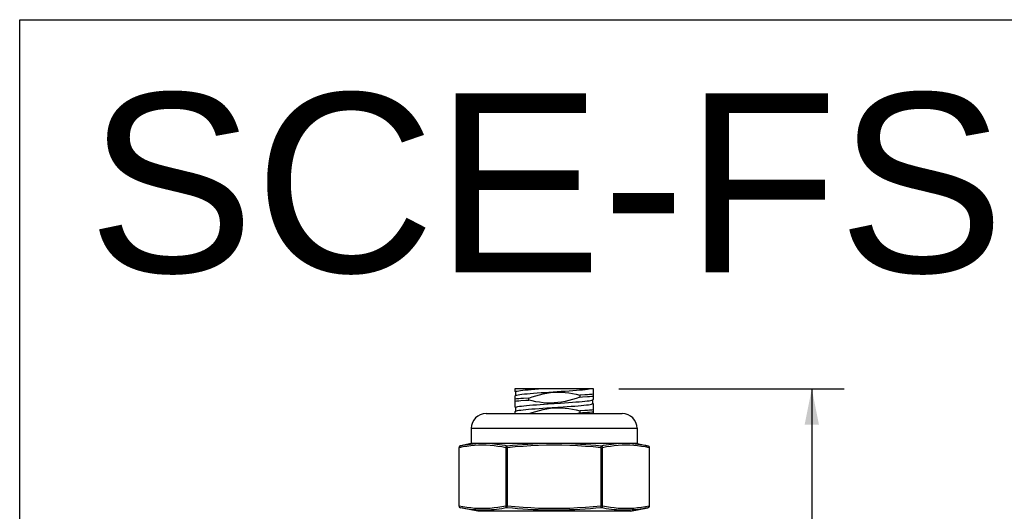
# Model space of a CAD drawing. Header units: inches. Extents: x 0 to 15.7, y 0 to 12.1.
# Tile 6 of 13: x 0 to 3.9, y 10.2 to 12.1. Entities that reach past the tile are written whole.
import ezdxf

# ---------------------------------------------------------------- set-up
doc = ezdxf.new("R2010")
doc.units = ezdxf.units.IN
doc.header["$LTSCALE"] = 0.864286
doc.header["$MEASUREMENT"] = 0
doc.layers.get('0').update_dxf_attribs({"linetype": 'CONTINUOUS'})
doc.styles.get("Standard").update_dxf_attribs({"font": 'arial.ttf'})
doc.dimstyles.new('DIMSTYLE_1', dxfattribs={"dimtxt": 0.121429, "dimasz": 0.142857, "dimexe": 0.09, "dimexo": 0.07, "dimgap": 0.0425, "dimtad": 0, "dimtih": 1, "dimtoh": 1, "dimdec": 3, "dimzin": 4, "dimdsep": 46, "dimtxsty": 'Standard', "dimblk": '_FILLED', "dimblk1": '_FILLED', "dimblk2": '_FILLED', "dimcen": 0.09, "dimadec": 3, "dimazin": 1, "dimtfac": 1, "dimtdec": 3, "dimtofl": 0, "dimtmove": 0, "dimatfit": 3, "dimldrblk": '_FILLED', "dimfxl": 0, "dimtolj": 1, "dimtzin": 4, "dimarcsym": 0})

# ---------------------------------------------------------------- blocks, each defined once
blk = doc.blocks.new('_FILLED')
at = {"color": 0, "linetype": 'ByBlock'}
blk.add_solid([(0, 0), (-1, 0.2), (-1, -0.2)], dxfattribs=at)
blk = doc.blocks.new('*D11')
at = {"color": 2, "linetype": 'Continuous'}
for p, q in [((2.39, 10.6708), (3.289, 10.6708)), ((3.1604, 10.6708), (3.1604, 9.5418)), ((3.1604, 8.0202), (3.1604, 9.1168)), ((2.6065, 8.0202), (3.289, 8.0202))]:
    blk.add_line(p, q, dxfattribs=at)
at = {"color": 2, "linetype": 'Continuous', "xscale": 0.1428571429, "yscale": 0.1428571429, "zscale": 0.1428571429}
for p, rotation in [((3.1604, 10.6708), 90), ((3.1604, 8.0202), 270)]:
    blk.add_blockref('_FILLED', p, dxfattribs=dict(at, rotation=rotation))
at = {"color": 2, "linetype": 'Continuous', "insert": (3.1604, 9.4811), "char_height": 0.12143, "width": 0.424323, "attachment_point": 2, "line_spacing_factor": 0.9}
blk.add_mtext('2.651\\PREF', dxfattribs=at)

msp = doc.modelspace()

# ---------------------------------------------------------------- linework, layer by layer
at = {"color": 7, "linetype": 'Continuous'}
for p, q in [((0, 0), (0, 12.1429)), ((0, 12.1429), (15.7143, 12.1429)), ((1.9751, 10.6708), (1.9751, 10.6611)), ((2.29, 10.6708), (1.9751, 10.6708)), ((1.9751, 10.6611), (1.9786, 10.659)), ((1.9789, 10.6594), (1.9789, 10.6443)), ((2.0958, 10.657), (2.1602, 10.6611)), ((2.2554, 10.647), (2.2343, 10.6456)), ((2.29, 10.6298), (2.29, 10.6708)), ((1.9798, 10.6448), (1.9751, 10.6421)), ((1.9751, 10.6421), (1.9751, 10.5986)), ((2.0308, 10.6341), (2.0096, 10.6327)), ((2.0308, 10.6263), (2.0308, 10.6341)), ((2.109, 10.611), (2.158, 10.6141)), ((2.2343, 10.6456), (2.2343, 10.6378)), ((2.2853, 10.6271), (2.29, 10.6298)), ((2.2862, 10.6125), (2.2862, 10.6276)), ((2.29, 10.6108), (2.2864, 10.6129)), ((2.29, 10.5725), (2.29, 10.6108)), ((1.8609, 10.5725), (2.4042, 10.5725)), ((1.9751, 10.5986), (1.9786, 10.5965)), ((1.9798, 10.5823), (1.9751, 10.5796)), ((1.9751, 10.5796), (1.9751, 10.5725)), ((1.9789, 10.5969), (1.9789, 10.5818)), ((2.1039, 10.5951), (2.1689, 10.5992)), ((2.2343, 10.5753), (2.2263, 10.5725)), ((2.2554, 10.5845), (2.2343, 10.5831)), ((2.2343, 10.5831), (2.2343, 10.5753)), ((1.8018, 10.5135), (1.8018, 10.4527)), ((1.8018, 10.5135), (2.4632, 10.5135)), ((2.4632, 10.5135), (2.4632, 10.4527)), ((1.8018, 10.4527), (1.7582, 10.444)), ((2.4632, 10.4527), (1.8018, 10.4527)), ((2.4457, 10.4527), (2.4559, 10.4518)), ((2.4632, 10.4527), (2.5069, 10.444)), ((1.7519, 10.4362), (1.7519, 10.2046)), ((1.7519, 10.4362), (1.7529, 10.4362)), ((1.7529, 10.2046), (1.7529, 10.4362)), ((1.9393, 10.4362), (1.9393, 10.2046)), ((1.9393, 10.4362), (1.9461, 10.4362)), ((1.9461, 10.4362), (1.9454, 10.444)), ((1.9461, 10.2046), (1.9461, 10.4362)), ((2.3189, 10.4362), (2.3197, 10.444)), ((2.3189, 10.4362), (2.3189, 10.2046)), ((2.3189, 10.4362), (2.3257, 10.4362)), ((2.3257, 10.2046), (2.3257, 10.4362)), ((2.5121, 10.4362), (2.5121, 10.2046)), ((2.5121, 10.4362), (2.5132, 10.4362)), ((2.5132, 10.2046), (2.5132, 10.4362)), ((1.7529, 10.2046), (1.7519, 10.2046)), ((1.8286, 10.1828), (1.7582, 10.1968)), ((2.4365, 10.1828), (1.8286, 10.1828)), ((1.9461, 10.2046), (1.9393, 10.2046)), ((1.9454, 10.1968), (1.9461, 10.2046)), ((2.3197, 10.1968), (2.3189, 10.2046)), ((2.3257, 10.2046), (2.3189, 10.2046)), ((2.4365, 10.1828), (2.5069, 10.1968)), ((2.5132, 10.2046), (2.5121, 10.2046))]:
    msp.add_line(p, q, dxfattribs=at)
for points in [[(1.9789, 10.6594), (1.9793, 10.6601), (1.9814, 10.6612), (1.9853, 10.6622), (1.9909, 10.6633), (1.9982, 10.6645), (2.007, 10.6655), (2.0173, 10.6666), (2.0287, 10.6676), (2.0413, 10.6686), (2.0549, 10.6697), (2.0695, 10.6708)], [(1.9798, 10.6448), (1.9807, 10.6452), (1.984, 10.6463), (1.989, 10.6474), (1.9958, 10.6485), (2.0041, 10.6496), (2.0139, 10.6506), (2.025, 10.6517), (2.0372, 10.6527), (2.0506, 10.6538), (2.0649, 10.6548), (2.0801, 10.6559), (2.0958, 10.657)], [(2.0308, 10.6341), (2.045, 10.639), (2.0593, 10.6435), (2.0737, 10.6475), (2.0882, 10.6509), (2.1028, 10.6537), (2.1175, 10.6558), (2.1322, 10.6572), (2.1469, 10.6577), (2.1616, 10.6574), (2.1764, 10.6564), (2.191, 10.6546), (2.2056, 10.6522), (2.22, 10.6492), (2.2343, 10.6456)], [(2.1602, 10.6611), (2.1763, 10.6622), (2.1919, 10.6633), (2.2068, 10.6644), (2.221, 10.6655), (2.2341, 10.6666), (2.2458, 10.6676), (2.2562, 10.6687), (2.2652, 10.6697), (2.2727, 10.6708)], [(2.29, 10.6497), (2.2824, 10.649), (2.2741, 10.6484), (2.2651, 10.6477), (2.2554, 10.647)], [(2.0096, 10.6327), (2, 10.632), (1.9909, 10.6313), (1.9826, 10.6307), (1.9751, 10.63)], [(1.9751, 10.6222), (1.9827, 10.6229), (1.991, 10.6236), (2, 10.6242)], [(1.9789, 10.5969), (1.9789, 10.5971), (1.9801, 10.5981), (1.9831, 10.5992), (1.9878, 10.6003), (1.9942, 10.6014), (2.0022, 10.6025), (2.0117, 10.6035), (2.0224, 10.6046), (2.0344, 10.6056), (2.0475, 10.6066), (2.0618, 10.6077), (2.077, 10.6088), (2.0928, 10.6099), (2.109, 10.611)], [(2, 10.6242), (2.0198, 10.6256), (2.0308, 10.6263)], [(2.2343, 10.6378), (2.2201, 10.6329), (2.2058, 10.6284), (2.1914, 10.6244), (2.1769, 10.6209), (2.1623, 10.6181), (2.1476, 10.616), (2.1329, 10.6147), (2.1182, 10.6142), (2.1034, 10.6145), (2.0887, 10.6155), (2.074, 10.6173), (2.0595, 10.6197), (2.0451, 10.6227), (2.0308, 10.6263)], [(2.158, 10.6141), (2.1742, 10.6152), (2.19, 10.6163), (2.2052, 10.6174), (2.2193, 10.6185), (2.2323, 10.6196), (2.2441, 10.6206), (2.2547, 10.6216), (2.2638, 10.6227), (2.2717, 10.6238), (2.278, 10.6249), (2.2825, 10.626), (2.2853, 10.6271)], [(2.1689, 10.5992), (2.1849, 10.6003), (2.2003, 10.6014), (2.2148, 10.6025), (2.2283, 10.6036), (2.2405, 10.6046), (2.2515, 10.6057), (2.2612, 10.6067), (2.2695, 10.6078), (2.2763, 10.6089), (2.2813, 10.61), (2.2846, 10.6111), (2.2861, 10.6121), (2.2862, 10.6125)], [(2.2343, 10.6378), (2.2452, 10.6385), (2.2651, 10.6399)], [(2.2651, 10.6399), (2.2741, 10.6405), (2.2824, 10.6412), (2.29, 10.6419)], [(1.9798, 10.5823), (1.982, 10.5832), (1.9861, 10.5843), (1.9921, 10.5854), (1.9996, 10.5865), (2.0087, 10.5876), (2.019, 10.5886), (2.0306, 10.5897), (2.0434, 10.5907), (2.0573, 10.5918), (2.0722, 10.5929), (2.0878, 10.594), (2.1039, 10.5951)], [(2.0334, 10.5725), (2.045, 10.5765), (2.0593, 10.581), (2.0737, 10.585), (2.0882, 10.5884), (2.1028, 10.5912), (2.1175, 10.5933), (2.1322, 10.5947), (2.1469, 10.5952), (2.1616, 10.5949), (2.1764, 10.5939), (2.191, 10.5921), (2.2056, 10.5897), (2.22, 10.5867), (2.2343, 10.5831)], [(2.2343, 10.5753), (2.2452, 10.576), (2.2651, 10.5774)], [(2.29, 10.5872), (2.2824, 10.5865), (2.2741, 10.5859), (2.2651, 10.5852), (2.2554, 10.5845)], [(2.2651, 10.5774), (2.2741, 10.578), (2.2824, 10.5787), (2.29, 10.5794)], [(1.7582, 10.444), (1.7685, 10.4459), (1.7786, 10.4477), (1.7888, 10.4493), (1.799, 10.4506), (1.8092, 10.4518), (1.8194, 10.4527)], [(1.8839, 10.4527), (1.8941, 10.4518), (1.9043, 10.4506), (1.9146, 10.4493), (1.9248, 10.4477), (1.9351, 10.4459), (1.9454, 10.444)], [(1.9454, 10.444), (1.9659, 10.4459), (1.9863, 10.4477), (2.0068, 10.4493), (2.0272, 10.4506), (2.0476, 10.4518), (2.068, 10.4527)], [(2.1971, 10.4527), (2.2175, 10.4518), (2.2379, 10.4506), (2.2583, 10.4493), (2.2787, 10.4477), (2.2992, 10.4459), (2.3197, 10.444)], [(2.3197, 10.444), (2.33, 10.4459), (2.3402, 10.4477), (2.3505, 10.4493), (2.3607, 10.4506), (2.3709, 10.4518), (2.3812, 10.4527)], [(2.4559, 10.4518), (2.4661, 10.4506), (2.4762, 10.4493), (2.4864, 10.4477), (2.4966, 10.4459), (2.5069, 10.444)], [(1.9393, 10.4362), (1.9239, 10.4391), (1.9083, 10.4416), (1.8928, 10.4436), (1.8772, 10.445), (1.8617, 10.4459), (1.8462, 10.4462), (1.8306, 10.4459), (1.8151, 10.445), (1.7995, 10.4436), (1.784, 10.4416), (1.7684, 10.4391), (1.7529, 10.4362)], [(1.7582, 10.444), (1.7571, 10.4436), (1.756, 10.443), (1.7551, 10.4423), (1.7543, 10.4413), (1.7537, 10.4402), (1.7532, 10.439), (1.753, 10.4376), (1.7529, 10.4362)], [(1.9393, 10.4362), (1.9395, 10.4376), (1.9399, 10.4389), (1.9404, 10.4401), (1.9411, 10.4412), (1.942, 10.4422), (1.943, 10.443), (1.9442, 10.4436), (1.9454, 10.444)], [(2.3189, 10.4362), (2.2879, 10.4391), (2.2569, 10.4416), (2.2258, 10.4436), (2.1947, 10.445), (2.1636, 10.4459), (2.1325, 10.4462), (2.1015, 10.4459), (2.0704, 10.445), (2.0393, 10.4436), (2.0082, 10.4416), (1.9772, 10.4391), (1.9461, 10.4362)], [(2.3197, 10.444), (2.3209, 10.4436), (2.322, 10.443), (2.323, 10.4423), (2.3238, 10.4413), (2.3246, 10.4402), (2.3252, 10.439), (2.3256, 10.4376), (2.3257, 10.4362)], [(2.5121, 10.4362), (2.4966, 10.4391), (2.4811, 10.4416), (2.4656, 10.4436), (2.45, 10.445), (2.4345, 10.4459), (2.4189, 10.4462), (2.4034, 10.4459), (2.3879, 10.445), (2.3723, 10.4436), (2.3568, 10.4416), (2.3412, 10.4391), (2.3257, 10.4362)], [(2.5069, 10.444), (2.508, 10.4436), (2.5091, 10.443), (2.51, 10.4422), (2.5108, 10.4413), (2.5114, 10.4402), (2.5119, 10.4389)], [(2.5119, 10.4389), (2.5121, 10.4376), (2.5121, 10.4362)], [(1.7529, 10.2046), (1.753, 10.2032), (1.7532, 10.2019)], [(1.7529, 10.2046), (1.7684, 10.2017), (1.7839, 10.1992), (1.7995, 10.1972), (1.8151, 10.1958), (1.8306, 10.1949), (1.8461, 10.1946), (1.8617, 10.1949), (1.8772, 10.1958), (1.8928, 10.1972), (1.9083, 10.1992), (1.9238, 10.2017), (1.9393, 10.2046)], [(1.7532, 10.2019), (1.7536, 10.2007), (1.7542, 10.1996), (1.755, 10.1986), (1.756, 10.1978), (1.757, 10.1972), (1.7582, 10.1968)], [(1.9454, 10.1968), (1.9347, 10.1948), (1.9242, 10.193), (1.9136, 10.1914), (1.9031, 10.19), (1.8926, 10.1889), (1.8822, 10.188), (1.8717, 10.1873), (1.8613, 10.187), (1.8509, 10.1869), (1.8406, 10.187), (1.8302, 10.1874), (1.8199, 10.1881), (1.8096, 10.189), (1.7993, 10.1901), (1.7891, 10.1915), (1.7788, 10.1931), (1.7685, 10.1949), (1.7582, 10.1968)], [(1.9454, 10.1968), (1.9442, 10.1972), (1.9431, 10.1978), (1.9421, 10.1985), (1.9412, 10.1995), (1.9405, 10.2006), (1.9399, 10.2018), (1.9395, 10.2032), (1.9393, 10.2046)], [(2.3197, 10.1968), (2.2985, 10.1948), (2.2774, 10.193), (2.2563, 10.1914), (2.2354, 10.19), (2.2144, 10.1889), (2.1936, 10.188), (2.1727, 10.1873), (2.1519, 10.187), (2.1312, 10.1869), (2.1105, 10.187), (2.0898, 10.1874), (2.0691, 10.1881), (2.0485, 10.189), (2.0278, 10.1901), (2.0072, 10.1915), (1.9866, 10.1931), (1.966, 10.1949), (1.9454, 10.1968)], [(1.9461, 10.2046), (1.9772, 10.2017), (2.0082, 10.1992), (2.0393, 10.1972), (2.0704, 10.1958), (2.1015, 10.1949), (2.1325, 10.1946), (2.1636, 10.1949), (2.1947, 10.1958), (2.2258, 10.1972), (2.2569, 10.1992), (2.2879, 10.2017), (2.3189, 10.2046)], [(2.3257, 10.2046), (2.3256, 10.2032), (2.3252, 10.2019), (2.3247, 10.2007), (2.3239, 10.1996), (2.3231, 10.1986), (2.322, 10.1978), (2.3209, 10.1972), (2.3197, 10.1968)], [(2.5069, 10.1968), (2.4963, 10.1948), (2.4858, 10.193), (2.4753, 10.1914), (2.4648, 10.19), (2.4544, 10.1889), (2.444, 10.188), (2.4336, 10.1873), (2.4232, 10.187), (2.4128, 10.1869), (2.4024, 10.187), (2.3921, 10.1874), (2.3817, 10.1881), (2.3714, 10.189), (2.361, 10.1901), (2.3507, 10.1915), (2.3404, 10.1931), (2.33, 10.1949), (2.3197, 10.1968)], [(2.3257, 10.2046), (2.3412, 10.2017), (2.3568, 10.1992), (2.3723, 10.1972), (2.3879, 10.1958), (2.4034, 10.1949), (2.4189, 10.1946), (2.4345, 10.1949), (2.45, 10.1958), (2.4656, 10.1972), (2.4811, 10.1992), (2.4966, 10.2017), (2.5121, 10.2046)], [(2.5121, 10.2046), (2.5121, 10.2032), (2.5119, 10.2019), (2.5114, 10.2007), (2.5108, 10.1995), (2.51, 10.1986), (2.5091, 10.1978), (2.508, 10.1972), (2.5069, 10.1968)]]:
    msp.add_lwpolyline(points, dxfattribs=at)
for centre, radius, start, end in [((1.8609, 10.5135), 0.0591, 90, 180), ((2.4042, 10.5135), 0.0591, 0, 90), ((1.7598, 10.4362), 0.00787, 101.3335, 180), ((2.5053, 10.4362), 0.00787, 0, 78.6667), ((1.7598, 10.2046), 0.00787, 180, 258.6748), ((2.5053, 10.2046), 0.00787, 281.3252, 360)]:
    msp.add_arc(centre, radius, start, end, dxfattribs=at)

# ---------------------------------------------------------------- texts
at = {"color": 2, "linetype": 'Continuous', "insert": (0.2713, 11.8498), "char_height": 0.71429, "width": 6.309081, "attachment_point": 1, "line_spacing_factor": 0.9}
msp.add_mtext('SCE-FSH5DB', dxfattribs=at)

# ---------------------------------------------------------------- dimensions: what is measured, and where the dimension line sits
at = {"color": 2, "linetype": 'Continuous'}
dim = msp.add_linear_dim(base=(3.1604, 10.6708), p1=(2.5365, 8.0202), p2=(2.32, 10.6708), angle=90, text='<>\\PREF', dimstyle='DIMSTYLE_1', dxfattribs=at)
dim.commit()
dim.dimension.update_dxf_attribs({"geometry": '*D11', "text_midpoint": (3.1604, 9.3293), "dimtype": 160})

doc.saveas('drawing.dxf')
